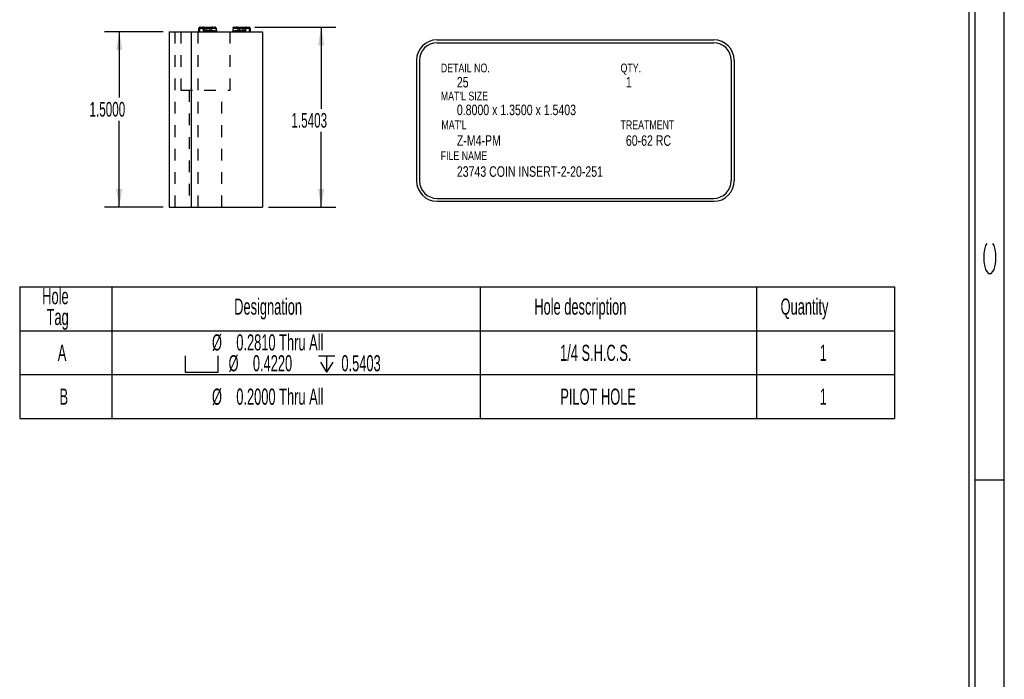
# Model space of a CAD drawing. Header units: inches. Extents: x 1802 to 2468, y -208 to -72.
# Tile 244 of 256: x 2058.08 to 2066.5, y -201.8 to -196.16. Entities that reach past the tile are written whole.
import ezdxf

# ---------------------------------------------------------------- set-up
doc = ezdxf.new("R2010")
doc.units = ezdxf.units.IN
doc.header["$LTSCALE"] = 0.5
doc.header["$MEASUREMENT"] = 0
doc.linetypes.add('HIDDEN', pattern=[0.225, 0.15, -0.075])
for name, color, linetype in [('SID-M-D', 42, 'Continuous'), ('SID-M-H', 4, 'HIDDEN'), ('SID-M-M', 233, 'Continuous'), ('SID-M-S', 105, 'Continuous')]:
    doc.layers.add(name, color=color, linetype=linetype)
doc.styles.add('R', font='ROMAND.SHX')
doc.styles.add('SLDTEXTSTYLE0', font='TXT', dxfattribs={"width": 0.595745})

# ---------------------------------------------------------------- blocks, each defined once
blk = doc.blocks.new('*U9')
at = {"layer": 'SID-M-S'}
for p, q in [((0.25, 0), (0.25, 22)), ((0.3, 0), (0.3, 22)), ((0.55, 0), (0.55, 22)), ((0.3, 7), (0.55, 7))]:
    blk.add_line(p, q, dxfattribs=at)
at = {"layer": 'SID-M-D', "style": 'R', "width": 4}
blk.add_text('C', height=0.1, rotation=90, dxfattribs=at).set_placement((0.4762, 8.7151))
blk = doc.blocks.new('SW_SYMBOL_HOLE_SPOT')
at = {"layer": 'SID-M-D', "color": 0}
for p, q in [((0, 34.4), (0, 3)), ((63, 3), (63, 34.4)), ((0, 3), (63, 3))]:
    blk.add_line(p, q, dxfattribs=at)
blk = doc.blocks.new('SW_SYMBOL_HOLE_DEPTH')
at = {"layer": 'SID-M-D', "color": 0}
for p, q in [((0, 34.4), (31.5, 34.4)), ((3.9, 21.9), (15.7, 3)), ((15.7, 34.4), (15.7, 3)), ((27.6, 21.9), (15.7, 3))]:
    blk.add_line(p, q, dxfattribs=at)

msp = doc.modelspace()

# ---------------------------------------------------------------- linework, layer by layer
at = {"layer": 'SID-M-D'}
for p, q in [((2059.30631, -196.26359), (2058.80599, -196.26359)), ((2058.93099, -196.26359), (2058.93099, -196.82668)), ((2060.0902, -196.22331), (2060.78207, -196.22331)), ((2060.65707, -196.22331), (2060.65707, -196.92117)), ((2058.93099, -197.76359), (2058.93099, -197.02512)), ((2060.65707, -197.76359), (2060.65707, -197.1196)), ((2059.30631, -197.76359), (2058.80599, -197.76359)), ((2060.20631, -197.76359), (2060.78207, -197.76359))]:
    msp.add_line(p, q, dxfattribs=at)
at = {"layer": 'SID-M-D', "color": 0}
for p, q in [((2058.07974, -198.44596), (2058.07974, -198.82096)), ((2058.07974, -198.44596), (2058.86714, -198.44596)), ((2058.86714, -198.44596), (2058.86714, -198.82096)), ((2058.86714, -198.44596), (2062.01674, -198.44596)), ((2062.01674, -198.44596), (2062.01674, -198.82096)), ((2062.01674, -198.44596), (2064.37895, -198.44596)), ((2064.37895, -198.44596), (2064.37895, -198.82096)), ((2064.37895, -198.44596), (2065.56005, -198.44596)), ((2065.56005, -198.44596), (2065.56005, -198.82096)), ((2058.07974, -198.82096), (2058.86714, -198.82096)), ((2058.07974, -198.82096), (2058.07974, -199.19596)), ((2058.86714, -198.82096), (2062.01674, -198.82096)), ((2058.86714, -198.82096), (2058.86714, -199.19596)), ((2062.01674, -198.82096), (2064.37895, -198.82096)), ((2062.01674, -198.82096), (2062.01674, -199.19596)), ((2064.37895, -198.82096), (2065.56005, -198.82096)), ((2064.37895, -198.82096), (2064.37895, -199.19596)), ((2065.56005, -198.82096), (2065.56005, -199.19596)), ((2058.07974, -199.19596), (2058.07974, -199.57096)), ((2058.07974, -199.19596), (2058.86714, -199.19596)), ((2058.86714, -199.19596), (2058.86714, -199.57096)), ((2058.86714, -199.19596), (2062.01674, -199.19596)), ((2062.01674, -199.19596), (2062.01674, -199.57096)), ((2062.01674, -199.19596), (2064.37895, -199.19596)), ((2064.37895, -199.19596), (2064.37895, -199.57096)), ((2064.37895, -199.19596), (2065.56005, -199.19596)), ((2065.56005, -199.19596), (2065.56005, -199.57096)), ((2058.07974, -199.57096), (2058.86714, -199.57096)), ((2058.86714, -199.57096), (2062.01674, -199.57096)), ((2062.01674, -199.57096), (2064.37895, -199.57096)), ((2064.37895, -199.57096), (2065.56005, -199.57096))]:
    msp.add_line(p, q, dxfattribs=at)
at = {"layer": 'SID-M-D'}
for points in [[(2058.93099, -196.26359), (2058.90499, -196.41959), (2058.95699, -196.41959)], [(2060.65707, -196.22331), (2060.63107, -196.37931), (2060.68307, -196.37931)], [(2058.93099, -197.76359), (2058.95699, -197.60759), (2058.90499, -197.60759)], [(2060.65707, -197.76359), (2060.68307, -197.60759), (2060.63107, -197.60759)]]:
    msp.add_solid(points, dxfattribs=at)
at = {"layer": 'SID-M-H'}
for p, q in [((2059.40631, -196.26359), (2059.40631, -197.76359)), ((2059.40631, -196.26359), (2059.40631, -197.76359)), ((2059.45781, -196.26359), (2059.45781, -196.76359)), ((2059.60631, -197.76359), (2059.60631, -196.26359)), ((2059.61241, -196.23329), (2059.61741, -196.23329)), ((2059.61741, -196.23329), (2059.64748, -196.23329)), ((2059.61741, -196.26359), (2059.61741, -196.23329)), ((2059.64748, -196.23329), (2059.65242, -196.23268)), ((2059.64748, -196.23329), (2059.65089, -196.26095)), ((2059.65583, -196.26034), (2059.65089, -196.26095)), ((2059.65235, -196.23207), (2059.65385, -196.23207)), ((2059.65583, -196.26034), (2059.65242, -196.23268)), ((2059.65385, -196.23207), (2059.67383, -196.23207)), ((2059.65385, -196.23207), (2059.65643, -196.25322)), ((2059.67383, -196.22329), (2059.67383, -196.23207)), ((2059.67383, -196.23207), (2059.7023, -196.23207)), ((2059.67383, -196.23207), (2059.67383, -196.25322)), ((2059.7023, -196.25322), (2059.67383, -196.25322)), ((2059.7023, -196.22329), (2059.7023, -196.23207)), ((2059.7023, -196.23207), (2059.72006, -196.23207)), ((2059.7023, -196.23207), (2059.7023, -196.25322)), ((2059.72006, -196.23207), (2059.71776, -196.25322)), ((2059.72006, -196.23207), (2059.75855, -196.23207)), ((2059.75854, -196.23207), (2059.76241, -196.26359)), ((2059.75854, -196.23207), (2059.75855, -196.23207)), ((2059.76245, -196.26379), (2059.76242, -196.26359)), ((2059.87981, -196.76359), (2059.87981, -196.26359)), ((2059.90019, -196.26359), (2059.90016, -196.26379)), ((2059.90407, -196.23209), (2059.9002, -196.26359)), ((2059.90406, -196.23209), (2059.90407, -196.23209)), ((2059.90406, -196.23209), (2059.94256, -196.23209)), ((2059.94256, -196.23209), (2059.96031, -196.23209)), ((2059.94256, -196.23209), (2059.94485, -196.25322)), ((2059.96031, -196.22331), (2059.96031, -196.23209)), ((2059.96031, -196.23209), (2059.98879, -196.23209)), ((2059.96031, -196.23209), (2059.96031, -196.25322)), ((2059.98879, -196.25322), (2059.96031, -196.25322)), ((2059.98879, -196.22331), (2059.98879, -196.23209)), ((2059.98879, -196.23209), (2060.00876, -196.23209)), ((2059.98879, -196.23209), (2059.98879, -196.25322)), ((2060.00876, -196.23209), (2060.00618, -196.25322)), ((2060.01019, -196.2327), (2060.00678, -196.26034)), ((2060.01173, -196.26095), (2060.00678, -196.26034)), ((2060.00876, -196.23209), (2060.01026, -196.23209)), ((2060.01019, -196.2327), (2060.01513, -196.23331)), ((2060.01173, -196.26095), (2060.01513, -196.23331)), ((2060.01513, -196.23331), (2060.0452, -196.23331)), ((2060.0452, -196.23331), (2060.0502, -196.23331)), ((2060.0452, -196.23331), (2060.0452, -196.26359)), ((2059.45781, -196.76359), (2059.87981, -196.76359)), ((2059.52831, -196.76359), (2059.52831, -197.76359)), ((2059.80931, -197.76359), (2059.80931, -196.76359))]:
    msp.add_line(p, q, dxfattribs=at)
for centre, radius, start, end in [((2059.64394, -196.23326), 0.00998, 6.874891, 89.908243), ((2059.64988, -196.24458), 0.01275, 78.822176, 101.177824), ((2059.72936, -196.23259), 0.00931, 93.151457, 176.814596), ((2059.93326, -196.23261), 0.00931, 3.185404, 86.848543), ((2060.01867, -196.23329), 0.00998, 90.091757, 173.125109), ((2060.01273, -196.2446), 0.01275, 78.822176, 101.177824)]:
    msp.add_arc(centre, radius, start, end, dxfattribs=at)
for centre, major_axis, ratio, start_param, end_param in [((2059.62241, -196.23329), (0, 0.01), 0.5, 0, 1.5707963), ((2059.64286, -196.23329), (0, 0.01), 0.9562629, 4.834562, 6.2831853), ((2059.64286, -196.23329), (0, 0.01), 0.4581656, 4.834562, 6.2831853), ((2059.64791, -196.23329), (-0.00062, 0.01), 0.0435785, 1.4459326, 1.5681056), ((2059.65286, -196.23268), (-0.00062, 0.005), 0.0861697, 1.4379223, 1.5600953), ((2060.00975, -196.2327), (0.00062, 0.005), 0.0861697, 4.72309, 4.845263), ((2060.01975, -196.23331), (0, 0.01), 0.9562629, 0, 1.4486233), ((2060.0147, -196.23331), (0.00062, 0.01), 0.0435785, 4.7150797, 4.8372528), ((2060.01975, -196.23331), (0, 0.01), 0.4581656, 0, 1.4486233), ((2060.0402, -196.23331), (0, 0.01), 0.5, 4.712389, 6.2831853)]:
    msp.add_ellipse(centre, major_axis=major_axis, ratio=ratio, start_param=start_param, end_param=end_param, dxfattribs=at)
for points in [[(2059.65089, -196.26095), (2059.651, -196.26186), (2059.65122, -196.26274), (2059.65158, -196.26359)], [(2059.65643, -196.25322), (2059.65594, -196.25322), (2059.65584, -196.25644), (2059.65583, -196.26034)], [(2059.66011, -196.26359), (2059.6601, -196.26359), (2059.6601, -196.26359), (2059.6601, -196.26359)], [(2060.00618, -196.25322), (2060.00667, -196.25322), (2060.00677, -196.25644), (2060.00678, -196.26034)], [(2060.00678, -196.26034), (2060.00678, -196.26035), (2060.00678, -196.26035), (2060.00678, -196.26035)], [(2060.01103, -196.26359), (2060.01139, -196.26274), (2060.01162, -196.26186), (2060.01173, -196.26095)]]:
    msp.add_open_spline(points, degree=3, dxfattribs=at)
for points, knots in [([(2059.6601, -196.26359), (2059.65982, -196.26359), (2059.65954, -196.26358), (2059.65926, -196.26356), (2059.65869, -196.26352), (2059.65811, -196.26345), (2059.65755, -196.26327), (2059.65737, -196.26321), (2059.6572, -196.26314), (2059.65703, -196.26305), (2059.65689, -196.26297), (2059.65676, -196.26287), (2059.65664, -196.26276), (2059.65653, -196.26266), (2059.65644, -196.26254), (2059.65636, -196.26242), (2059.65626, -196.26226), (2059.65618, -196.26209), (2059.65612, -196.26192), (2059.65594, -196.2614), (2059.65587, -196.26087), (2059.65583, -196.26035), (2059.65583, -196.26035), (2059.65583, -196.26035), (2059.65583, -196.26034)], [0, 0, 0, 0, 0.00002393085, 0.00002393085, 0.00002393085, 0.0000736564, 0.0000736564, 0.0000736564, 0.00008882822, 0.00008882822, 0.00008882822, 0.00010126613, 0.00010126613, 0.00010126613, 0.00011255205, 0.00011255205, 0.00011255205, 0.00012779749, 0.00012779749, 0.00012779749, 0.00017433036, 0.00017433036, 0.00017433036, 0.00017439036, 0.00017439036, 0.00017439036, 0.00017439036]), ([(2059.66811, -196.26359), (2059.66551, -196.26359), (2059.66254, -196.2626), (2059.65809, -196.25865), (2059.65675, -196.25581), (2059.65643, -196.25322)], [0, 0, 0, 0, 0.5, 0.5, 1, 1, 1, 1]), ([(2059.67383, -196.25322), (2059.66951, -196.25322), (2059.66521, -196.25322), (2059.65885, -196.25322), (2059.65681, -196.25322), (2059.65643, -196.25322)], [0, 0, 0, 0, 0.5, 0.5, 1, 1, 1, 1]), ([(2059.67383, -196.26359), (2059.67383, -196.26359), (2059.67383, -196.2626), (2059.67383, -196.25865), (2059.67383, -196.25581), (2059.67383, -196.25322)], [0, 0, 0, 0, 0.5, 0.5, 1, 1, 1, 1]), ([(2059.7023, -196.26359), (2059.7023, -196.26359), (2059.7023, -196.2626), (2059.7023, -196.25865), (2059.7023, -196.25581), (2059.7023, -196.25322)], [0, 0, 0, 0, 0.5, 0.5, 1, 1, 1, 1]), ([(2059.71776, -196.25322), (2059.71629, -196.25322), (2059.71404, -196.25322), (2059.70863, -196.25322), (2059.70547, -196.25322), (2059.7023, -196.25322)], [0, 0, 0, 0, 0.5, 0.5, 1, 1, 1, 1]), ([(2059.70738, -196.26359), (2059.70969, -196.26359), (2059.71233, -196.2626), (2059.71629, -196.25865), (2059.71748, -196.25581), (2059.71776, -196.25322)], [0, 0, 0, 0, 0.5, 0.5, 1, 1, 1, 1]), ([(2059.76241, -196.26359), (2059.76238, -196.26335), (2059.76232, -196.26289), (2059.76182, -196.26224), (2059.76111, -196.26164), (2059.76024, -196.26109), (2059.75929, -196.2606), (2059.7583, -196.26017), (2059.75596, -196.25927), (2059.75153, -196.25798), (2059.74445, -196.25647), (2059.73746, -196.25528), (2059.73097, -196.25436), (2059.72536, -196.25371), (2059.72079, -196.2533), (2059.71875, -196.25324), (2059.71776, -196.25322)], [0, 0, 0, 0, 0.0480563, 0.0923994, 0.1330628, 0.1700772, 0.2034705, 0.233268, 0.259492, 0.3933653, 0.5117552, 0.6197078, 0.7222207, 0.8195796, 0.9120743, 1, 1, 1, 1]), ([(2059.75854, -196.23207), (2059.75824, -196.22965), (2059.75705, -196.2274), (2059.75342, -196.2242), (2059.75102, -196.22329), (2059.74861, -196.22329)], [0, 0, 0, 0, 0.5, 0.5, 1, 1, 1, 1]), ([(2059.94485, -196.25322), (2059.94434, -196.25323), (2059.94329, -196.25324), (2059.94125, -196.25337), (2059.93885, -196.25357), (2059.93608, -196.25385), (2059.93297, -196.25421), (2059.92958, -196.25465), (2059.92597, -196.25517), (2059.92222, -196.25577), (2059.91724, -196.25666), (2059.91108, -196.25798), (2059.906, -196.25945), (2059.90274, -196.26084), (2059.90065, -196.26211), (2059.90036, -196.26306), (2059.9002, -196.26359)], [0, 0, 0, 0, 0.0483522, 0.0980804, 0.1492365, 0.2018715, 0.256036, 0.31178, 0.3691531, 0.4282049, 0.4889844, 0.6072825, 0.7411103, 0.8077437, 0.8939362, 1, 1, 1, 1]), ([(2059.90407, -196.23209), (2059.90437, -196.22968), (2059.90556, -196.22743), (2059.90919, -196.22422), (2059.91159, -196.22331), (2059.914, -196.22331)], [0, 0, 0, 0, 0.5, 0.5, 1, 1, 1, 1]), ([(2059.94485, -196.25322), (2059.94513, -196.25581), (2059.94632, -196.25865), (2059.95028, -196.2626), (2059.95292, -196.26359), (2059.95523, -196.26359)], [0, 0, 0, 0, 0.5, 0.5, 1, 1, 1, 1]), ([(2059.96031, -196.25322), (2059.95715, -196.25322), (2059.95399, -196.25322), (2059.94857, -196.25322), (2059.94632, -196.25322), (2059.94485, -196.25322)], [0, 0, 0, 0, 0.5, 0.5, 1, 1, 1, 1]), ([(2059.96031, -196.25322), (2059.96031, -196.25581), (2059.96031, -196.25865), (2059.96031, -196.2626), (2059.96031, -196.26359), (2059.96031, -196.26359)], [0, 0, 0, 0, 0.5, 0.5, 1, 1, 1, 1]), ([(2059.98879, -196.25322), (2059.98879, -196.25581), (2059.98879, -196.25865), (2059.98879, -196.2626), (2059.98879, -196.26359), (2059.98879, -196.26359)], [0, 0, 0, 0, 0.5, 0.5, 1, 1, 1, 1]), ([(2060.00618, -196.25322), (2060.0058, -196.25322), (2060.00376, -196.25322), (2059.9974, -196.25322), (2059.9931, -196.25322), (2059.98879, -196.25322)], [0, 0, 0, 0, 0.5, 0.5, 1, 1, 1, 1]), ([(2060.00618, -196.25322), (2060.00586, -196.25581), (2060.00452, -196.25865), (2060.00007, -196.2626), (2059.9971, -196.26359), (2059.9945, -196.26359)], [0, 0, 0, 0, 0.5, 0.5, 1, 1, 1, 1]), ([(2060.00678, -196.26035), (2060.00674, -196.26087), (2060.00668, -196.2614), (2060.00649, -196.26192), (2060.00644, -196.26207), (2060.00637, -196.26223), (2060.00628, -196.26238), (2060.00619, -196.26252), (2060.00609, -196.26265), (2060.00597, -196.26276), (2060.00585, -196.26288), (2060.00572, -196.26297), (2060.00558, -196.26305), (2060.00541, -196.26314), (2060.00524, -196.26321), (2060.00507, -196.26327), (2060.0045, -196.26345), (2060.00393, -196.26352), (2060.00335, -196.26356), (2060.00307, -196.26358), (2060.00279, -196.26359), (2060.00251, -196.26359), (2060.00251, -196.26359), (2060.00251, -196.26359), (2060.00251, -196.26359)], [0, 0, 0, 0, 0.00004628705, 0.00004628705, 0.00004628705, 0.00006026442, 0.00006026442, 0.00006026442, 0.0000727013, 0.0000727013, 0.0000727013, 0.0000851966, 0.0000851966, 0.0000851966, 0.00010017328, 0.00010017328, 0.00010017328, 0.00014964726, 0.00014964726, 0.00014964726, 0.00017345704, 0.00017345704, 0.00017345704, 0.00017351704, 0.00017351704, 0.00017351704, 0.00017351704])]:
    msp.add_open_spline(points, degree=3, knots=knots, dxfattribs=at)
at = {"layer": 'SID-M-M'}
for p, q in [((2061.64753, -196.3327), (2064.01352, -196.3327)), ((2061.64753, -196.3577), (2064.01352, -196.3577)), ((2061.47253, -196.5077), (2061.47253, -197.53822)), ((2061.49753, -196.5077), (2061.49753, -197.53822)), ((2064.16352, -196.5077), (2064.16352, -197.53822)), ((2064.18852, -196.5077), (2064.18852, -197.53822)), ((2061.64753, -197.68822), (2064.01352, -197.68822)), ((2061.64753, -197.71322), (2064.01352, -197.71322))]:
    msp.add_line(p, q, dxfattribs=at)
for centre, radius, start, end in [((2061.64753, -196.5077), 0.175, 90, 180), ((2061.64753, -196.5077), 0.15, 90, 180), ((2064.01352, -196.5077), 0.175, 0, 90), ((2064.01352, -196.5077), 0.15, 0, 90), ((2061.64753, -197.53822), 0.175, 180, 270), ((2061.64753, -197.53822), 0.15, 180, 270), ((2064.01352, -197.53822), 0.15, 270, 0), ((2064.01352, -197.53822), 0.175, 270, 0)]:
    msp.add_arc(centre, radius, start, end, dxfattribs=at)
at = {"layer": 'SID-M-S'}
for p, q in [((2059.35631, -196.26359), (2059.35631, -197.76359)), ((2059.35631, -196.26359), (2059.54631, -196.26359)), ((2059.54631, -196.26359), (2059.54631, -197.76359)), ((2059.54631, -196.26359), (2060.15631, -196.26359)), ((2059.61241, -196.26359), (2059.61241, -196.23329)), ((2059.61741, -196.23329), (2059.61241, -196.23329)), ((2059.61741, -196.23329), (2059.61741, -196.26359)), ((2059.64888, -196.23329), (2059.61741, -196.23329)), ((2059.62241, -196.22329), (2059.64385, -196.22329)), ((2059.64385, -196.22329), (2059.67383, -196.22329)), ((2059.64888, -196.23329), (2059.64881, -196.23207)), ((2059.65385, -196.23268), (2059.64888, -196.23329)), ((2059.65245, -196.26233), (2059.64888, -196.23329)), ((2059.65245, -196.26233), (2059.65741, -196.26172)), ((2059.65377, -196.23207), (2059.65385, -196.23268)), ((2059.67383, -196.23207), (2059.65377, -196.23207)), ((2059.65385, -196.23268), (2059.65741, -196.26172)), ((2059.67383, -196.23207), (2059.67383, -196.22329)), ((2059.67383, -196.22329), (2059.7023, -196.22329)), ((2059.67383, -196.23207), (2059.67383, -196.25322)), ((2059.7023, -196.23207), (2059.67383, -196.23207)), ((2059.67383, -196.25322), (2059.7023, -196.25322)), ((2059.7023, -196.23207), (2059.7023, -196.22329)), ((2059.7023, -196.22329), (2059.72885, -196.22329)), ((2059.7023, -196.23207), (2059.7023, -196.25322)), ((2059.72006, -196.23207), (2059.7023, -196.23207)), ((2059.72006, -196.23207), (2059.71776, -196.25322)), ((2059.75855, -196.23207), (2059.72006, -196.23207)), ((2059.72885, -196.22329), (2059.74863, -196.22329)), ((2059.76242, -196.26359), (2059.75855, -196.23207)), ((2059.90406, -196.23209), (2059.90019, -196.26359)), ((2059.94256, -196.23209), (2059.90406, -196.23209)), ((2059.91398, -196.22331), (2059.93377, -196.22331)), ((2059.93377, -196.22331), (2059.96031, -196.22331)), ((2059.94256, -196.23209), (2059.94485, -196.25322)), ((2059.96031, -196.23209), (2059.94256, -196.23209)), ((2059.96031, -196.22331), (2059.96031, -196.23209)), ((2059.96031, -196.22331), (2059.98879, -196.22331)), ((2059.96031, -196.23209), (2059.96031, -196.25322)), ((2059.98879, -196.23209), (2059.96031, -196.23209)), ((2059.96031, -196.25322), (2059.98879, -196.25322)), ((2059.98879, -196.22331), (2059.98879, -196.23209)), ((2059.98879, -196.22331), (2060.01876, -196.22331)), ((2059.98879, -196.23209), (2059.98879, -196.25322)), ((2060.00884, -196.23209), (2059.98879, -196.23209)), ((2060.0052, -196.26172), (2060.00876, -196.2327)), ((2060.01016, -196.26233), (2060.0052, -196.26172)), ((2060.00876, -196.2327), (2060.00884, -196.23209)), ((2060.01373, -196.23331), (2060.00876, -196.2327)), ((2060.01373, -196.23331), (2060.01016, -196.26233)), ((2060.01373, -196.23331), (2060.0138, -196.23209)), ((2060.0452, -196.23331), (2060.01373, -196.23331)), ((2060.01876, -196.22331), (2060.0402, -196.22331)), ((2060.0452, -196.26359), (2060.0452, -196.23331)), ((2060.0502, -196.23331), (2060.0452, -196.23331)), ((2060.0502, -196.23331), (2060.0502, -196.26359)), ((2060.15631, -196.26359), (2060.15631, -197.76359)), ((2059.35631, -197.76359), (2059.54631, -197.76359)), ((2059.54631, -197.76359), (2060.15631, -197.76359))]:
    msp.add_line(p, q, dxfattribs=at)
for centre, radius, start, end in [((2059.62241, -196.23329), 0.01, 90, 180), ((2059.64385, -196.23329), 0.01, 7, 90), ((2059.65129, -196.24243), 0.01065, 76.528537, 103.471463), ((2059.72936, -196.23259), 0.00931, 93.151457, 176.814596), ((2059.74863, -196.23329), 0.01, 69.239485, 90), ((2059.74863, -196.23329), 0.01, 7, 69.239485), ((2059.91398, -196.23331), 0.01, 113.195262, 173), ((2059.91398, -196.23331), 0.01, 90, 113.195262), ((2059.93326, -196.23261), 0.00931, 3.185404, 86.848543), ((2060.01876, -196.23331), 0.01, 90, 173), ((2060.01132, -196.24245), 0.01065, 76.528537, 103.471463), ((2060.0402, -196.23331), 0.01, 0, 90)]:
    msp.add_arc(centre, radius, start, end, dxfattribs=at)
for centre, start_param, end_param in [((2059.62241, -196.23329), 0, 1.5707963), ((2059.64385, -196.23329), 4.834562, 6.2831853), ((2060.01876, -196.23331), 0, 1.4486233), ((2060.0402, -196.23331), 4.712389, 6.2831853)]:
    msp.add_ellipse(centre, major_axis=(0, 0.01), ratio=0.5, start_param=start_param, end_param=end_param, dxfattribs=at)
for points in [[(2059.65271, -196.26359), (2059.65259, -196.26318), (2059.6525, -196.26275), (2059.65245, -196.26233)], [(2059.65741, -196.26172), (2059.65741, -196.26172), (2059.65741, -196.26172), (2059.65741, -196.26172)], [(2060.00309, -196.26359), (2060.00309, -196.26359), (2060.00309, -196.26359), (2060.00309, -196.26359)], [(2060.01016, -196.26233), (2060.01011, -196.26275), (2060.01002, -196.26318), (2060.0099, -196.26359)]]:
    msp.add_open_spline(points, degree=3, dxfattribs=at)
for points, knots in [([(2059.65637, -196.25322), (2059.65669, -196.25581), (2059.65803, -196.25865), (2059.6625, -196.2626), (2059.66548, -196.26359), (2059.66809, -196.26359)], [0, 0, 0, 0, 0.5, 0.5, 1, 1, 1, 1]), ([(2059.65637, -196.25322), (2059.65637, -196.25322), (2059.65825, -196.25322), (2059.66471, -196.25322), (2059.66926, -196.25322), (2059.67383, -196.25322)], [0, 0, 0, 0, 0.5, 0.5, 1, 1, 1, 1]), ([(2059.65741, -196.26172), (2059.65745, -196.26199), (2059.65751, -196.26227), (2059.65763, -196.26254), (2059.65766, -196.26261), (2059.6577, -196.26269), (2059.65775, -196.26277), (2059.65781, -196.26286), (2059.65788, -196.26296), (2059.65796, -196.26304), (2059.65798, -196.26307), (2059.65801, -196.26309), (2059.65803, -196.26311), (2059.65812, -196.26319), (2059.65822, -196.26327), (2059.65833, -196.26332), (2059.65841, -196.26337), (2059.6585, -196.26341), (2059.65858, -196.26344), (2059.65883, -196.26353), (2059.65907, -196.26357), (2059.6593, -196.26358), (2059.65938, -196.26359), (2059.65945, -196.26359), (2059.65953, -196.26359), (2059.65953, -196.26359), (2059.65953, -196.26359), (2059.65953, -196.26359)], [0, 0, 0, 0, 0.000025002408, 0.000025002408, 0.000025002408, 0.00003217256, 0.00003217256, 0.00003217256, 0.000041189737, 0.000041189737, 0.000041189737, 0.000043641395, 0.000043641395, 0.000043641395, 0.000052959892, 0.000052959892, 0.000052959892, 0.000060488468, 0.000060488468, 0.000060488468, 0.000081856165, 0.000081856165, 0.000081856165, 0.000088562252, 0.000088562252, 0.000088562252, 0.000088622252, 0.000088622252, 0.000088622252, 0.000088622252]), ([(2059.67383, -196.25322), (2059.67383, -196.25581), (2059.67383, -196.25865), (2059.67383, -196.2626), (2059.67383, -196.26359), (2059.67383, -196.26359)], [0, 0, 0, 0, 0.5, 0.5, 1, 1, 1, 1]), ([(2059.7023, -196.25322), (2059.70547, -196.25322), (2059.70863, -196.25322), (2059.71404, -196.25322), (2059.71629, -196.25322), (2059.71776, -196.25322)], [0, 0, 0, 0, 0.5, 0.5, 1, 1, 1, 1]), ([(2059.7023, -196.25322), (2059.7023, -196.25581), (2059.7023, -196.25865), (2059.7023, -196.2626), (2059.7023, -196.26359), (2059.7023, -196.26359)], [0, 0, 0, 0, 0.5, 0.5, 1, 1, 1, 1]), ([(2059.71776, -196.25322), (2059.71748, -196.25581), (2059.71629, -196.25865), (2059.71233, -196.2626), (2059.70969, -196.26359), (2059.70738, -196.26359)], [0, 0, 0, 0, 0.5, 0.5, 1, 1, 1, 1]), ([(2059.71776, -196.25322), (2059.71828, -196.25323), (2059.71932, -196.25324), (2059.72136, -196.25337), (2059.72376, -196.25357), (2059.72654, -196.25385), (2059.72964, -196.25421), (2059.73303, -196.25465), (2059.73664, -196.25517), (2059.7404, -196.25577), (2059.74531, -196.25665), (2059.75135, -196.25794), (2059.757, -196.25956), (2059.76115, -196.26141), (2059.76239, -196.26274), (2059.76241, -196.26352), (2059.76241, -196.26359)], [0, 0, 0, 0, 0.04837568, 0.09812796, 0.14930878, 0.2019693, 0.25616004, 0.31193104, 0.36933199, 0.42841232, 0.48922136, 0.60474639, 0.73482474, 0.84138749, 0.98621609, 1, 1, 1, 1]), ([(2059.9002, -196.26359), (2059.90023, -196.26335), (2059.90029, -196.26289), (2059.90079, -196.26224), (2059.9015, -196.26164), (2059.90237, -196.26109), (2059.90333, -196.2606), (2059.90431, -196.26017), (2059.90665, -196.25927), (2059.91108, -196.25798), (2059.91816, -196.25647), (2059.92516, -196.25528), (2059.93164, -196.25436), (2059.93725, -196.25371), (2059.94182, -196.2533), (2059.94386, -196.25324), (2059.94485, -196.25322)], [0, 0, 0, 0, 0.0480563, 0.0923994, 0.1330628, 0.1700772, 0.2034705, 0.233268, 0.259492, 0.3933653, 0.5117552, 0.6197078, 0.7222207, 0.8195796, 0.9120743, 1, 1, 1, 1]), ([(2059.95523, -196.26359), (2059.95292, -196.26359), (2059.95028, -196.2626), (2059.94632, -196.25865), (2059.94513, -196.25581), (2059.94485, -196.25322)], [0, 0, 0, 0, 0.5, 0.5, 1, 1, 1, 1]), ([(2059.94485, -196.25322), (2059.94632, -196.25322), (2059.94857, -196.25322), (2059.95399, -196.25322), (2059.95715, -196.25322), (2059.96031, -196.25322)], [0, 0, 0, 0, 0.5, 0.5, 1, 1, 1, 1]), ([(2059.96031, -196.26359), (2059.96031, -196.26359), (2059.96031, -196.2626), (2059.96031, -196.25865), (2059.96031, -196.25581), (2059.96031, -196.25322)], [0, 0, 0, 0, 0.5, 0.5, 1, 1, 1, 1]), ([(2059.98879, -196.25322), (2059.99336, -196.25322), (2059.9979, -196.25322), (2060.00436, -196.25322), (2060.00625, -196.25322), (2060.00625, -196.25322)], [0, 0, 0, 0, 0.5, 0.5, 1, 1, 1, 1]), ([(2059.98879, -196.26359), (2059.98879, -196.26359), (2059.98879, -196.2626), (2059.98879, -196.25865), (2059.98879, -196.25581), (2059.98879, -196.25322)], [0, 0, 0, 0, 0.5, 0.5, 1, 1, 1, 1]), ([(2059.99452, -196.26359), (2059.99713, -196.26359), (2060.00011, -196.2626), (2060.00458, -196.25865), (2060.00593, -196.25581), (2060.00625, -196.25322)], [0, 0, 0, 0, 0.5, 0.5, 1, 1, 1, 1]), ([(2060.00309, -196.26359), (2060.00316, -196.26359), (2060.00324, -196.26359), (2060.00331, -196.26358), (2060.00355, -196.26357), (2060.00379, -196.26353), (2060.00403, -196.26344), (2060.00414, -196.2634), (2060.00425, -196.26335), (2060.00435, -196.26329), (2060.00443, -196.26324), (2060.00451, -196.26318), (2060.00458, -196.26311), (2060.00467, -196.26303), (2060.00475, -196.26294), (2060.00482, -196.26284), (2060.00489, -196.26274), (2060.00494, -196.26264), (2060.00499, -196.26254), (2060.00511, -196.26227), (2060.00517, -196.26199), (2060.0052, -196.26172), (2060.0052, -196.26172), (2060.0052, -196.26172), (2060.0052, -196.26172)], [0, 0, 0, 0, 0.000006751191, 0.000006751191, 0.000006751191, 0.000028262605, 0.000028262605, 0.000028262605, 0.000037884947, 0.000037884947, 0.000037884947, 0.000045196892, 0.000045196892, 0.000045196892, 0.000054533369, 0.000054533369, 0.000054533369, 0.000064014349, 0.000064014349, 0.000064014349, 0.000089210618, 0.000089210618, 0.000089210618, 0.000089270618, 0.000089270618, 0.000089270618, 0.000089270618])]:
    msp.add_open_spline(points, degree=3, knots=knots, dxfattribs=at)

# ---------------------------------------------------------------- block references
at = {"layer": 'SID-M-D'}
msp.add_blockref('*U9', (2065.94756, -207.09685), dxfattribs=at)
at = {"layer": 'SID-M-D', "color": 0, "xscale": 0.004470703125, "yscale": 0.004470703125, "zscale": 0.004470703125}
for name, p in [('SW_SYMBOL_HOLE_SPOT', (2059.49367, -199.18795)), ('SW_SYMBOL_HOLE_DEPTH', (2060.63335, -199.18795))]:
    msp.add_blockref(name, p, dxfattribs=at)

# ---------------------------------------------------------------- texts
at = {"layer": 'SID-M-D', "style": 'SLDTEXTSTYLE0', "width": 0.75}
for s, height, p in [('DETAIL NO.', 0.075, (2061.68041, -196.6105)), ('QTY.', 0.075, (2063.21665, -196.6105)), ('25', 0.09, (2061.81735, -196.73977)), ('1', 0.09, (2063.26238, -196.73977)), ("MAT'L SIZE", 0.075, (2061.68041, -196.8506)), ('0.8000 x 1.3500 x 1.5403', 0.09, (2061.81735, -196.97658)), ("MAT'L", 0.075, (2061.68504, -197.09677)), ('TREATMENT', 0.075, (2063.21665, -197.09677)), ('Z-M4-PM', 0.09, (2061.81735, -197.23782)), ('60-62 RC', 0.09, (2063.26238, -197.23889)), ('FILE NAME', 0.075, (2061.67912, -197.3609)), ('23743 COIN INSERT-2-20-251', 0.09, (2061.81735, -197.50392))]:
    msp.add_text(s, height=height, dxfattribs=at).set_placement(p)
at = {"layer": 'SID-M-D', "char_height": 0.125, "attachment_point": 1, "style": 'SLDTEXTSTYLE0'}
for s, insert in [('1.5000', (2058.67699, -196.86398)), ('1.5403', (2060.40308, -196.95847))]:
    msp.add_mtext(s, dxfattribs=dict(at, insert=insert))
at = {"layer": 'SID-M-D', "color": 0, "attachment_point": 1, "style": 'SLDTEXTSTYLE0'}
for s, insert, char_height in [('Hole', (2058.27239, -198.45583), 0.137795), ('Designation', (2059.91363, -198.54492), 0.1377953), ('Hole description', (2062.47921, -198.54492), 0.1377953), ('Quantity', (2064.58501, -198.54492), 0.137795), ('Tag', (2058.30971, -198.63401), 0.137795), ('%%c', (2059.72379, -198.85125), 0.137795), ('0.2810 Thru All', (2059.93161, -198.85125), 0.1377953), ('A', (2058.4055, -198.94034), 0.1378), ('1/4 S.H.C.S.', (2062.69968, -198.94034), 0.1377953), ('1', (2064.91859, -198.94034), 0.1378), ('%%c', (2059.86555, -199.02943), 0.137795), ('0.4220', (2060.07336, -199.02943), 0.137795), ('0.5403', (2060.83022, -199.02943), 0.137795), ('B', (2058.42071, -199.31534), 0.1378), ('%%c', (2059.72379, -199.31534), 0.137795), ('0.2000 Thru All', (2059.93161, -199.31534), 0.1377953), ('PILOT HOLE', (2062.70169, -199.31534), 0.137795), ('1', (2064.91859, -199.31534), 0.1378)]:
    msp.add_mtext(s, dxfattribs=dict(at, insert=insert, char_height=char_height))

doc.saveas('drawing.dxf')
